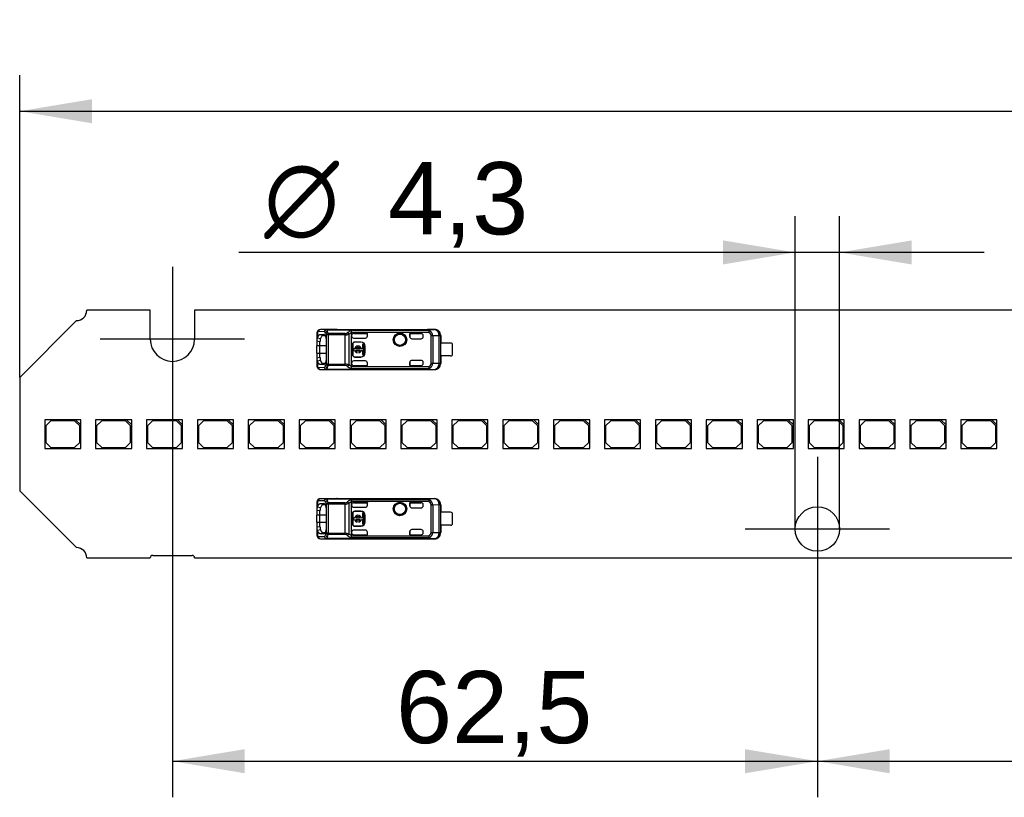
# Model space of a CAD drawing. Header units: millimetres. Extents: x 10 to 580, y 10 to 410.
# Tile 2 of 20: x 148 to 196, y 133 to 171. Entities that reach past the tile are written whole.
import ezdxf
from ezdxf.enums import TextEntityAlignment as Align
from ezdxf.lldxf.tags import DXFTag

# ---------------------------------------------------------------- set-up
doc = ezdxf.new("R2010")
doc.units = ezdxf.units.MM
doc.layers.add('Default', color=7, linetype='Continuous')
doc.layers.add('LINLED_280X24MM_', color=7, linetype='Continuous')
doc.styles.add('SEACAD_Arial', font='arial.ttf')
doc.styles.add('SEACAD_Solid_Edge_ANSI1_Symbols', font='semeca1.ttf')
tags = doc.linetypes.add('CENTER2', pattern=[28.575, 19.05, -3.175, 3.175, -3.175]).pattern_tags.tags
tags[10:11] = [DXFTag(74, 4), DXFTag(75, 0), DXFTag(340, '0'), DXFTag(46, 0.0), DXFTag(50, 0.0), DXFTag(44, 0.0), DXFTag(45, 0.0)]
tags[8:9] = [DXFTag(74, 4), DXFTag(75, 0), DXFTag(340, '0'), DXFTag(46, 0.0), DXFTag(50, 0.0), DXFTag(44, 0.0), DXFTag(45, 0.0)]
tags[6:7] = [DXFTag(74, 4), DXFTag(75, 0), DXFTag(340, '0'), DXFTag(46, 0.0), DXFTag(50, 0.0), DXFTag(44, 0.0), DXFTag(45, 0.0)]
tags[4:5] = [DXFTag(74, 4), DXFTag(75, 0), DXFTag(340, '0'), DXFTag(46, 0.0), DXFTag(50, 0.0), DXFTag(44, 0.0), DXFTag(45, 0.0)]
doc.dimstyles.new('ISO', dxfattribs={"dimtxt": 3.5, "dimasz": 3.5, "dimexe": 1.75, "dimexo": 0, "dimgap": 0.875, "dimtad": 1, "dimlfac": 2, "dimtxsty": 'SEACAD_Arial', "dimblk1": '_SE_FILLED', "dimblk2": '_SE_FILLED', "dimsah": 1, "dimcen": 1.75, "dimadec": 0, "dimazin": 0, "dimtfac": 0.5, "dimtdec": 3, "dimtmove": 0, "dimatfit": 3, "dimfxl": 1, "dimarcsym": 0})

# ---------------------------------------------------------------- blocks, each defined once
blk = doc.blocks.new('SEANNOT_GROUP10')
at = {"layer": 'Default', "color": 7, "linetype": 'CENTER2'}
for p, q in [((155.246, 158.699), (155.246, 151.699)), ((158.746, 155.199), (151.746, 155.199))]:
    blk.add_line(p, q, dxfattribs=at)
blk = doc.blocks.new('SEANNOT_GROUP11')
at = {"layer": 'Default', "color": 7, "linetype": 'CENTER2'}
for p, q in [((186.496, 149.499), (186.496, 142.499)), ((189.996, 145.999), (182.996, 145.999))]:
    blk.add_line(p, q, dxfattribs=at)
blk = doc.blocks.new('SE3')
at = {"layer": 'LINLED_280X24MM_', "color": 7, "linetype": 'Continuous'}
for p, q in [((154.171, 156.599), (151.096, 156.599)), ((154.171, 155.199), (154.171, 156.599)), ((216.671, 156.599), (156.321, 156.599)), ((156.321, 156.599), (156.321, 155.199)), ((150.596, 156.099), (147.846, 153.349)), ((162.276, 155.549), (162.276, 155.273)), ((162.614, 155.562), (162.323, 155.569)), ((162.708, 155.662), (162.417, 155.669)), ((163.22, 155.669), (162.417, 155.669)), ((162.708, 155.662), (162.708, 155.66)), ((162.708, 155.662), (167.602, 155.662)), ((162.708, 155.66), (167.602, 155.66)), ((163.221, 155.674), (163.221, 155.669)), ((163.221, 155.674), (167.944, 155.674)), ((167.666, 155.617), (163.899, 155.617)), ((167.666, 155.527), (163.928, 155.527)), ((167.938, 155.666), (167.602, 155.662)), ((167.602, 155.66), (167.602, 155.662)), ((167.666, 155.617), (167.666, 155.527)), ((167.666, 155.527), (167.709, 155.61)), ((167.939, 155.666), (167.944, 155.674)), ((162.246, 155.471), (162.246, 155.097)), ((162.396, 155.077), (162.246, 155.097)), ((162.246, 155.097), (162.246, 154.874)), ((162.276, 155.271), (162.417, 155.235)), ((162.396, 154.874), (162.396, 155.077)), ((162.418, 155.432), (162.583, 155.43)), ((162.418, 155.432), (162.56, 155.38)), ((162.56, 155.38), (162.643, 155.38)), ((162.608, 155.421), (162.582, 155.43)), ((162.694, 155.124), (162.694, 154.274)), ((162.704, 153.991), (162.704, 155.407)), ((162.798, 155.407), (162.704, 155.407)), ((163.618, 155.47), (162.798, 155.47)), ((162.798, 155.47), (162.798, 155.407)), ((163.618, 155.407), (162.798, 155.407)), ((162.798, 155.407), (162.798, 153.991)), ((163.618, 155.407), (163.618, 155.47)), ((163.618, 153.991), (163.618, 155.407)), ((163.788, 155.445), (163.788, 153.952)), ((163.929, 155.377), (163.929, 155.518)), ((163.929, 155.377), (163.929, 155.354)), ((163.929, 154.044), (163.929, 155.354)), ((164.029, 155.477), (164.696, 155.477)), ((164.029, 155.477), (164.029, 155.476)), ((164.029, 155.476), (164.695, 155.476)), ((164.029, 155.254), (164.596, 155.254)), ((164.079, 155.062), (164.079, 155.049)), ((164.379, 155.062), (164.079, 155.062)), ((164.379, 155.049), (164.079, 155.049)), ((164.379, 155.049), (164.379, 155.062)), ((164.696, 155.477), (164.695, 155.476)), ((164.695, 155.351), (164.695, 155.476)), ((164.695, 155.351), (164.696, 155.354)), ((164.696, 155.354), (164.696, 155.477)), ((166.746, 155.477), (166.746, 155.324)), ((167.296, 155.477), (166.746, 155.477)), ((166.746, 155.477), (166.747, 155.476)), ((166.746, 155.324), (166.747, 155.324)), ((166.747, 155.324), (166.747, 155.476)), ((166.747, 155.476), (167.296, 155.476)), ((166.846, 155.224), (167.296, 155.224)), ((167.296, 155.476), (167.296, 155.477)), ((167.396, 155.324), (167.396, 155.377)), ((167.78, 154.035), (167.78, 155.362)), ((167.856, 155.362), (167.78, 155.362)), ((168.167, 155.366), (167.856, 155.362)), ((167.856, 155.362), (167.856, 154.035)), ((168.238, 155.366), (168.167, 155.366)), ((168.167, 154.032), (168.167, 155.366)), ((168.246, 155.374), (168.238, 155.366)), ((168.238, 155.366), (168.238, 154.032)), ((168.246, 155.374), (168.246, 155.011)), ((162.396, 154.874), (162.246, 154.874)), ((162.246, 154.524), (162.246, 154.874)), ((162.694, 154.874), (162.396, 154.874)), ((162.396, 154.524), (162.396, 154.874)), ((163.979, 154.949), (163.966, 154.949)), ((163.966, 154.949), (163.966, 154.449)), ((163.979, 154.949), (163.979, 154.449)), ((164.071, 154.732), (164.02, 154.732)), ((164.02, 154.732), (164.02, 154.666)), ((164.02, 154.666), (164.071, 154.666)), ((164.34, 154.732), (164.134, 154.732)), ((164.134, 154.666), (164.34, 154.666)), ((164.195, 154.535), (164.195, 154.599)), ((164.278, 154.599), (164.278, 154.535)), ((164.453, 154.732), (164.402, 154.732)), ((164.402, 154.666), (164.453, 154.666)), ((164.52, 154.946), (164.453, 154.946)), ((164.453, 154.946), (164.453, 154.732)), ((164.453, 154.666), (164.453, 154.452)), ((164.52, 154.452), (164.52, 154.946)), ((164.592, 154.849), (164.579, 154.849)), ((164.579, 154.549), (164.579, 154.849)), ((164.592, 154.549), (164.592, 154.849)), ((168.245, 154.386), (168.245, 155.011)), ((168.721, 155.011), (168.245, 155.011)), ((168.796, 154.986), (168.796, 154.411)), ((162.246, 154.524), (162.396, 154.524)), ((162.246, 154.524), (162.246, 154.301)), ((162.246, 154.3), (162.396, 154.321)), ((162.246, 154.301), (162.246, 153.927)), ((162.417, 154.163), (162.276, 154.127)), ((162.276, 154.125), (162.276, 153.849)), ((162.396, 154.524), (162.694, 154.524)), ((162.396, 154.321), (162.396, 154.524)), ((163.966, 154.449), (163.979, 154.449)), ((164.596, 154.144), (164.029, 154.144)), ((164.079, 154.349), (164.079, 154.336)), ((164.079, 154.349), (164.379, 154.349)), ((164.079, 154.336), (164.379, 154.336)), ((164.379, 154.336), (164.379, 154.349)), ((164.453, 154.452), (164.52, 154.452)), ((164.579, 154.549), (164.592, 154.549)), ((167.296, 154.174), (166.846, 154.174)), ((168.721, 154.386), (168.245, 154.386)), ((168.246, 154.386), (168.246, 154.024)), ((162.323, 153.829), (162.614, 153.836)), ((162.417, 153.729), (162.708, 153.736)), ((162.417, 153.729), (163.22, 153.729)), ((162.56, 154.017), (162.419, 153.966)), ((162.583, 153.968), (162.419, 153.966)), ((162.644, 154.018), (162.56, 154.018)), ((162.583, 153.968), (162.61, 153.978)), ((162.798, 153.991), (162.704, 153.991)), ((162.708, 153.738), (162.708, 153.736)), ((162.708, 153.738), (167.602, 153.738)), ((167.602, 153.736), (162.708, 153.736)), ((162.798, 153.991), (163.618, 153.991)), ((162.798, 153.991), (162.798, 153.928)), ((163.618, 153.928), (162.798, 153.928)), ((163.221, 153.729), (163.221, 153.724)), ((163.221, 153.724), (167.944, 153.724)), ((163.618, 153.928), (163.618, 153.991)), ((163.929, 153.88), (163.788, 153.952)), ((163.899, 153.781), (167.666, 153.781)), ((163.929, 153.88), (163.928, 153.871)), ((163.928, 153.871), (167.666, 153.871)), ((163.929, 154.044), (163.929, 154.021)), ((163.929, 153.88), (163.929, 154.021)), ((164.029, 153.921), (164.695, 153.921)), ((164.029, 153.921), (164.029, 153.921)), ((164.029, 153.921), (164.696, 153.921)), ((164.695, 153.921), (164.695, 154.048)), ((164.696, 154.044), (164.695, 154.048)), ((164.696, 153.921), (164.695, 153.921)), ((164.696, 153.921), (164.696, 154.044)), ((166.747, 154.074), (166.746, 154.074)), ((166.746, 154.074), (166.746, 153.921)), ((166.746, 153.921), (166.747, 153.921)), ((166.746, 153.921), (167.296, 153.921)), ((166.747, 153.921), (166.747, 154.074)), ((166.747, 153.921), (167.296, 153.921)), ((167.296, 153.921), (167.296, 153.921)), ((167.396, 154.021), (167.396, 154.074)), ((167.602, 153.736), (167.602, 153.738)), ((167.602, 153.736), (167.938, 153.732)), ((167.666, 153.871), (167.666, 153.781)), ((167.709, 153.788), (167.666, 153.871)), ((167.78, 154.035), (167.856, 154.035)), ((167.856, 154.035), (168.167, 154.032)), ((167.944, 153.724), (167.939, 153.732)), ((168.167, 154.032), (168.238, 154.032)), ((168.238, 154.032), (168.246, 154.024)), ((147.846, 153.349), (147.846, 147.849)), ((150.556, 151.299), (149.056, 151.299)), ((149.056, 151.299), (149.056, 149.899)), ((149.356, 151.249), (149.106, 150.999)), ((150.506, 151.249), (149.356, 151.249)), ((150.756, 150.999), (150.506, 151.249)), ((150.806, 151.299), (150.556, 151.299)), ((150.556, 151.299), (150.806, 151.049)), ((150.806, 151.049), (150.806, 151.299)), ((153.022, 151.299), (151.522, 151.299)), ((151.522, 151.299), (151.522, 149.899)), ((151.822, 151.249), (151.572, 150.999)), ((152.972, 151.249), (151.822, 151.249)), ((153.222, 150.999), (152.972, 151.249)), ((153.272, 151.299), (153.022, 151.299)), ((153.022, 151.299), (153.272, 151.049)), ((153.272, 151.049), (153.272, 151.299)), ((155.488, 151.299), (153.988, 151.299)), ((153.988, 151.299), (153.988, 149.899)), ((154.288, 151.249), (154.038, 150.999)), ((155.438, 151.249), (154.288, 151.249)), ((155.688, 150.999), (155.438, 151.249)), ((155.738, 151.299), (155.488, 151.299)), ((155.488, 151.299), (155.738, 151.049)), ((155.738, 151.049), (155.738, 151.299)), ((157.954, 151.299), (156.454, 151.299)), ((156.454, 151.299), (156.454, 149.899)), ((156.754, 151.249), (156.504, 150.999)), ((157.904, 151.249), (156.754, 151.249)), ((158.154, 150.999), (157.904, 151.249)), ((158.204, 151.299), (157.954, 151.299)), ((157.954, 151.299), (158.204, 151.049)), ((158.204, 151.049), (158.204, 151.299)), ((160.42, 151.299), (158.92, 151.299)), ((158.92, 151.299), (158.92, 149.899)), ((159.22, 151.249), (158.97, 150.999)), ((160.37, 151.249), (159.22, 151.249)), ((160.62, 150.999), (160.37, 151.249)), ((160.67, 151.299), (160.42, 151.299)), ((160.42, 151.299), (160.67, 151.049)), ((160.67, 151.049), (160.67, 151.299)), ((162.886, 151.299), (161.386, 151.299)), ((161.386, 151.299), (161.386, 149.899)), ((161.686, 151.249), (161.436, 150.999)), ((162.836, 151.249), (161.686, 151.249)), ((163.086, 150.999), (162.836, 151.249)), ((163.136, 151.299), (162.886, 151.299)), ((162.886, 151.299), (163.136, 151.049)), ((163.136, 151.049), (163.136, 151.299)), ((165.352, 151.299), (163.852, 151.299)), ((163.852, 151.299), (163.852, 149.899)), ((164.152, 151.249), (163.902, 150.999)), ((165.302, 151.249), (164.152, 151.249)), ((165.552, 150.999), (165.302, 151.249)), ((165.602, 151.299), (165.352, 151.299)), ((165.352, 151.299), (165.602, 151.049)), ((165.602, 151.049), (165.602, 151.299)), ((167.818, 151.299), (166.318, 151.299)), ((166.318, 151.299), (166.318, 149.899)), ((166.618, 151.249), (166.368, 150.999)), ((167.768, 151.249), (166.618, 151.249)), ((168.018, 150.999), (167.768, 151.249)), ((168.068, 151.299), (167.818, 151.299)), ((167.818, 151.299), (168.068, 151.049)), ((168.068, 151.049), (168.068, 151.299)), ((170.284, 151.299), (168.784, 151.299)), ((168.784, 151.299), (168.784, 149.899)), ((169.084, 151.249), (168.834, 150.999)), ((170.234, 151.249), (169.084, 151.249)), ((170.484, 150.999), (170.234, 151.249)), ((170.534, 151.299), (170.284, 151.299)), ((170.284, 151.299), (170.534, 151.049)), ((170.534, 151.049), (170.534, 151.299)), ((172.75, 151.299), (171.25, 151.299)), ((171.25, 151.299), (171.25, 149.899)), ((171.55, 151.249), (171.3, 150.999)), ((172.7, 151.249), (171.55, 151.249)), ((172.95, 150.999), (172.7, 151.249)), ((173, 151.299), (172.75, 151.299)), ((172.75, 151.299), (173, 151.049)), ((173, 151.049), (173, 151.299)), ((175.216, 151.299), (173.716, 151.299)), ((173.716, 151.299), (173.716, 149.899)), ((174.016, 151.249), (173.766, 150.999)), ((175.166, 151.249), (174.016, 151.249)), ((175.416, 150.999), (175.166, 151.249)), ((175.466, 151.299), (175.216, 151.299)), ((175.216, 151.299), (175.466, 151.049)), ((175.466, 151.049), (175.466, 151.299)), ((177.682, 151.299), (176.182, 151.299)), ((176.182, 151.299), (176.182, 149.899)), ((176.482, 151.249), (176.232, 150.999)), ((177.632, 151.249), (176.482, 151.249)), ((177.882, 150.999), (177.632, 151.249)), ((177.932, 151.299), (177.682, 151.299)), ((177.682, 151.299), (177.932, 151.049)), ((177.932, 151.049), (177.932, 151.299)), ((180.148, 151.299), (178.648, 151.299)), ((178.648, 151.299), (178.648, 149.899)), ((178.948, 151.249), (178.698, 150.999)), ((180.098, 151.249), (178.948, 151.249)), ((180.348, 150.999), (180.098, 151.249)), ((180.398, 151.299), (180.148, 151.299)), ((180.148, 151.299), (180.398, 151.049)), ((180.398, 151.049), (180.398, 151.299)), ((182.614, 151.299), (181.114, 151.299)), ((181.114, 151.299), (181.114, 149.899)), ((181.414, 151.249), (181.164, 150.999)), ((182.564, 151.249), (181.414, 151.249)), ((182.814, 150.999), (182.564, 151.249)), ((182.864, 151.299), (182.614, 151.299)), ((182.614, 151.299), (182.864, 151.049)), ((182.864, 151.049), (182.864, 151.299)), ((185.08, 151.299), (183.58, 151.299)), ((183.58, 151.299), (183.58, 149.899)), ((183.88, 151.249), (183.63, 150.999)), ((185.03, 151.249), (183.88, 151.249)), ((185.28, 150.999), (185.03, 151.249)), ((185.33, 151.299), (185.08, 151.299)), ((185.08, 151.299), (185.33, 151.049)), ((185.33, 151.049), (185.33, 151.299)), ((187.546, 151.299), (186.046, 151.299)), ((186.046, 151.299), (186.046, 149.899)), ((186.346, 151.249), (186.096, 150.999)), ((187.496, 151.249), (186.346, 151.249)), ((187.746, 150.999), (187.496, 151.249)), ((187.796, 151.299), (187.546, 151.299)), ((187.546, 151.299), (187.796, 151.049)), ((187.796, 151.049), (187.796, 151.299)), ((190.012, 151.299), (188.512, 151.299)), ((188.512, 151.299), (188.512, 149.899)), ((188.812, 151.249), (188.562, 150.999)), ((189.962, 151.249), (188.812, 151.249)), ((190.212, 150.999), (189.962, 151.249)), ((190.262, 151.299), (190.012, 151.299)), ((190.012, 151.299), (190.262, 151.049)), ((190.262, 151.049), (190.262, 151.299)), ((192.478, 151.299), (190.978, 151.299)), ((190.978, 151.299), (190.978, 149.899)), ((191.278, 151.249), (191.028, 150.999)), ((192.428, 151.249), (191.278, 151.249)), ((192.678, 150.999), (192.428, 151.249)), ((192.728, 151.299), (192.478, 151.299)), ((192.478, 151.299), (192.728, 151.049)), ((192.728, 151.049), (192.728, 151.299)), ((194.944, 151.299), (193.444, 151.299)), ((193.444, 151.299), (193.444, 149.899)), ((193.744, 151.249), (193.494, 150.999)), ((194.894, 151.249), (193.744, 151.249)), ((195.144, 150.999), (194.894, 151.249)), ((195.194, 151.299), (194.944, 151.299)), ((194.944, 151.299), (195.194, 151.049)), ((195.194, 151.049), (195.194, 151.299)), ((149.106, 150.999), (149.106, 150.199)), ((150.756, 150.199), (150.756, 150.999)), ((150.806, 149.899), (150.806, 151.049)), ((151.572, 150.999), (151.572, 150.199)), ((153.222, 150.199), (153.222, 150.999)), ((153.272, 149.899), (153.272, 151.049)), ((154.038, 150.999), (154.038, 150.199)), ((155.688, 150.199), (155.688, 150.999)), ((155.738, 149.899), (155.738, 151.049)), ((156.504, 150.999), (156.504, 150.199)), ((158.154, 150.199), (158.154, 150.999)), ((158.204, 149.899), (158.204, 151.049)), ((158.97, 150.999), (158.97, 150.199)), ((160.62, 150.199), (160.62, 150.999)), ((160.67, 149.899), (160.67, 151.049)), ((161.436, 150.999), (161.436, 150.199)), ((163.086, 150.199), (163.086, 150.999)), ((163.136, 149.899), (163.136, 151.049)), ((163.902, 150.999), (163.902, 150.199)), ((165.552, 150.199), (165.552, 150.999)), ((165.602, 149.899), (165.602, 151.049)), ((166.368, 150.999), (166.368, 150.199)), ((168.018, 150.199), (168.018, 150.999)), ((168.068, 149.899), (168.068, 151.049)), ((168.834, 150.999), (168.834, 150.199)), ((170.484, 150.199), (170.484, 150.999)), ((170.534, 149.899), (170.534, 151.049)), ((171.3, 150.999), (171.3, 150.199)), ((172.95, 150.199), (172.95, 150.999)), ((173, 149.899), (173, 151.049)), ((173.766, 150.999), (173.766, 150.199)), ((175.416, 150.199), (175.416, 150.999)), ((175.466, 149.899), (175.466, 151.049)), ((176.232, 150.999), (176.232, 150.199)), ((177.882, 150.199), (177.882, 150.999)), ((177.932, 149.899), (177.932, 151.049)), ((178.698, 150.999), (178.698, 150.199)), ((180.348, 150.199), (180.348, 150.999)), ((180.398, 149.899), (180.398, 151.049)), ((181.164, 150.999), (181.164, 150.199)), ((182.814, 150.199), (182.814, 150.999)), ((182.864, 149.899), (182.864, 151.049)), ((183.63, 150.999), (183.63, 150.199)), ((185.28, 150.199), (185.28, 150.999)), ((185.33, 149.899), (185.33, 151.049)), ((186.096, 150.999), (186.096, 150.199)), ((187.746, 150.199), (187.746, 150.999)), ((187.796, 149.899), (187.796, 151.049)), ((188.562, 150.999), (188.562, 150.199)), ((190.212, 150.199), (190.212, 150.999)), ((190.262, 149.899), (190.262, 151.049)), ((191.028, 150.999), (191.028, 150.199)), ((192.678, 150.199), (192.678, 150.999)), ((192.728, 149.899), (192.728, 151.049)), ((193.494, 150.999), (193.494, 150.199)), ((195.144, 150.199), (195.144, 150.999)), ((195.194, 149.899), (195.194, 151.049)), ((149.056, 149.899), (150.806, 149.899)), ((149.106, 150.199), (149.356, 149.949)), ((149.356, 149.949), (150.506, 149.949)), ((150.506, 149.949), (150.756, 150.199)), ((151.522, 149.899), (153.272, 149.899)), ((151.572, 150.199), (151.822, 149.949)), ((151.822, 149.949), (152.972, 149.949)), ((152.972, 149.949), (153.222, 150.199)), ((153.988, 149.899), (155.738, 149.899)), ((154.038, 150.199), (154.288, 149.949)), ((154.288, 149.949), (155.438, 149.949)), ((155.438, 149.949), (155.688, 150.199)), ((156.454, 149.899), (158.204, 149.899)), ((156.504, 150.199), (156.754, 149.949)), ((156.754, 149.949), (157.904, 149.949)), ((157.904, 149.949), (158.154, 150.199)), ((158.92, 149.899), (160.67, 149.899)), ((158.97, 150.199), (159.22, 149.949)), ((159.22, 149.949), (160.37, 149.949)), ((160.37, 149.949), (160.62, 150.199)), ((161.386, 149.899), (163.136, 149.899)), ((161.436, 150.199), (161.686, 149.949)), ((161.686, 149.949), (162.836, 149.949)), ((162.836, 149.949), (163.086, 150.199)), ((163.852, 149.899), (165.602, 149.899)), ((163.902, 150.199), (164.152, 149.949)), ((164.152, 149.949), (165.302, 149.949)), ((165.302, 149.949), (165.552, 150.199)), ((166.318, 149.899), (168.068, 149.899)), ((166.368, 150.199), (166.618, 149.949)), ((166.618, 149.949), (167.768, 149.949)), ((167.768, 149.949), (168.018, 150.199)), ((168.784, 149.899), (170.534, 149.899)), ((168.834, 150.199), (169.084, 149.949)), ((169.084, 149.949), (170.234, 149.949)), ((170.234, 149.949), (170.484, 150.199)), ((171.25, 149.899), (173, 149.899)), ((171.3, 150.199), (171.55, 149.949)), ((171.55, 149.949), (172.7, 149.949)), ((172.7, 149.949), (172.95, 150.199)), ((173.716, 149.899), (175.466, 149.899)), ((173.766, 150.199), (174.016, 149.949)), ((174.016, 149.949), (175.166, 149.949)), ((175.166, 149.949), (175.416, 150.199)), ((176.182, 149.899), (177.932, 149.899)), ((176.232, 150.199), (176.482, 149.949)), ((176.482, 149.949), (177.632, 149.949)), ((177.632, 149.949), (177.882, 150.199)), ((178.648, 149.899), (180.398, 149.899)), ((178.698, 150.199), (178.948, 149.949)), ((178.948, 149.949), (180.098, 149.949)), ((180.098, 149.949), (180.348, 150.199)), ((181.114, 149.899), (182.864, 149.899)), ((181.164, 150.199), (181.414, 149.949)), ((181.414, 149.949), (182.564, 149.949)), ((182.564, 149.949), (182.814, 150.199)), ((183.58, 149.899), (185.33, 149.899)), ((183.63, 150.199), (183.88, 149.949)), ((183.88, 149.949), (185.03, 149.949)), ((185.03, 149.949), (185.28, 150.199)), ((186.046, 149.899), (187.796, 149.899)), ((186.096, 150.199), (186.346, 149.949)), ((186.346, 149.949), (187.496, 149.949)), ((187.496, 149.949), (187.746, 150.199)), ((188.512, 149.899), (190.262, 149.899)), ((188.562, 150.199), (188.812, 149.949)), ((188.812, 149.949), (189.962, 149.949)), ((189.962, 149.949), (190.212, 150.199)), ((190.978, 149.899), (192.728, 149.899)), ((191.028, 150.199), (191.278, 149.949)), ((191.278, 149.949), (192.428, 149.949)), ((192.428, 149.949), (192.678, 150.199)), ((193.444, 149.899), (195.194, 149.899)), ((193.494, 150.199), (193.744, 149.949)), ((193.744, 149.949), (194.894, 149.949)), ((194.894, 149.949), (195.144, 150.199)), ((147.846, 147.849), (150.596, 145.099)), ((162.708, 147.462), (162.417, 147.469)), ((163.22, 147.469), (162.417, 147.469)), ((162.708, 147.462), (162.708, 147.46)), ((162.708, 147.462), (167.602, 147.462)), ((162.708, 147.46), (167.602, 147.46)), ((163.221, 147.474), (163.221, 147.469)), ((163.221, 147.474), (167.944, 147.474)), ((167.666, 147.417), (163.899, 147.417)), ((167.938, 147.466), (167.602, 147.462)), ((167.602, 147.46), (167.602, 147.462)), ((167.666, 147.417), (167.666, 147.327)), ((167.939, 147.466), (167.944, 147.474)), ((162.246, 147.271), (162.246, 146.897)), ((162.276, 147.349), (162.276, 147.073)), ((162.276, 147.071), (162.417, 147.035)), ((162.614, 147.362), (162.323, 147.369)), ((162.418, 147.232), (162.583, 147.23)), ((162.418, 147.232), (162.56, 147.18)), ((162.56, 147.18), (162.643, 147.18)), ((162.608, 147.221), (162.582, 147.23)), ((162.704, 145.791), (162.704, 147.207)), ((162.798, 147.207), (162.704, 147.207)), ((163.618, 147.27), (162.798, 147.27)), ((162.798, 147.27), (162.798, 147.207)), ((163.618, 147.207), (162.798, 147.207)), ((162.798, 147.207), (162.798, 145.791)), ((163.618, 147.207), (163.618, 147.27)), ((163.618, 145.791), (163.618, 147.207)), ((163.788, 147.245), (163.788, 145.752)), ((167.666, 147.327), (163.928, 147.327)), ((163.929, 147.177), (163.929, 147.318)), ((163.929, 147.177), (163.929, 147.154)), ((163.929, 145.844), (163.929, 147.154)), ((164.029, 147.277), (164.696, 147.277)), ((164.029, 147.277), (164.029, 147.276)), ((164.029, 147.276), (164.695, 147.276)), ((164.029, 147.054), (164.596, 147.054)), ((164.696, 147.277), (164.695, 147.276)), ((164.695, 147.151), (164.695, 147.276)), ((164.695, 147.151), (164.696, 147.154)), ((164.696, 147.154), (164.696, 147.277)), ((166.746, 147.277), (166.746, 147.124)), ((167.296, 147.277), (166.746, 147.277)), ((166.746, 147.277), (166.747, 147.276)), ((166.746, 147.124), (166.747, 147.124)), ((166.747, 147.124), (166.747, 147.276)), ((166.747, 147.276), (167.296, 147.276)), ((166.846, 147.024), (167.296, 147.024)), ((167.296, 147.276), (167.296, 147.277)), ((167.396, 147.124), (167.396, 147.177)), ((167.666, 147.327), (167.709, 147.41)), ((167.78, 145.835), (167.78, 147.162)), ((167.856, 147.162), (167.78, 147.162)), ((168.167, 147.166), (167.856, 147.162)), ((167.856, 147.162), (167.856, 145.835)), ((168.238, 147.166), (168.167, 147.166)), ((168.167, 145.832), (168.167, 147.166)), ((168.246, 147.174), (168.238, 147.166)), ((168.238, 147.166), (168.238, 145.832)), ((168.246, 147.174), (168.246, 146.811)), ((162.396, 146.877), (162.246, 146.897)), ((162.246, 146.897), (162.246, 146.674)), ((162.396, 146.674), (162.246, 146.674)), ((162.246, 146.324), (162.246, 146.674)), ((162.396, 146.674), (162.396, 146.877)), ((162.694, 146.674), (162.396, 146.674)), ((162.396, 146.324), (162.396, 146.674)), ((162.694, 146.924), (162.694, 146.074)), ((163.979, 146.749), (163.966, 146.749)), ((163.966, 146.749), (163.966, 146.249)), ((163.979, 146.749), (163.979, 146.249)), ((164.071, 146.532), (164.02, 146.532)), ((164.02, 146.532), (164.02, 146.466)), ((164.02, 146.466), (164.071, 146.466)), ((164.079, 146.862), (164.079, 146.849)), ((164.379, 146.862), (164.079, 146.862)), ((164.379, 146.849), (164.079, 146.849)), ((164.34, 146.532), (164.134, 146.532)), ((164.134, 146.466), (164.34, 146.466)), ((164.379, 146.849), (164.379, 146.862)), ((164.453, 146.532), (164.402, 146.532)), ((164.402, 146.466), (164.453, 146.466)), ((164.52, 146.746), (164.453, 146.746)), ((164.453, 146.746), (164.453, 146.532)), ((164.453, 146.466), (164.453, 146.252)), ((164.52, 146.252), (164.52, 146.746)), ((164.592, 146.649), (164.579, 146.649)), ((164.579, 146.349), (164.579, 146.649)), ((164.592, 146.349), (164.592, 146.649)), ((168.245, 146.186), (168.245, 146.811)), ((168.721, 146.811), (168.245, 146.811)), ((168.796, 146.786), (168.796, 146.211)), ((162.246, 146.324), (162.396, 146.324)), ((162.246, 146.324), (162.246, 146.101)), ((162.246, 146.1), (162.396, 146.121)), ((162.246, 146.101), (162.246, 145.727)), ((162.396, 146.324), (162.694, 146.324)), ((162.396, 146.121), (162.396, 146.324)), ((163.966, 146.249), (163.979, 146.249)), ((164.079, 146.149), (164.079, 146.136)), ((164.079, 146.149), (164.379, 146.149)), ((164.079, 146.136), (164.379, 146.136)), ((164.195, 146.335), (164.195, 146.399)), ((164.278, 146.399), (164.278, 146.335)), ((164.379, 146.136), (164.379, 146.149)), ((164.453, 146.252), (164.52, 146.252)), ((164.579, 146.349), (164.592, 146.349)), ((168.721, 146.186), (168.245, 146.186)), ((168.246, 146.186), (168.246, 145.824)), ((162.417, 145.963), (162.276, 145.927)), ((162.276, 145.925), (162.276, 145.649)), ((162.323, 145.629), (162.614, 145.636)), ((162.417, 145.529), (162.708, 145.536)), ((162.417, 145.529), (163.22, 145.529)), ((162.56, 145.817), (162.419, 145.766)), ((162.583, 145.768), (162.419, 145.766)), ((162.644, 145.818), (162.56, 145.818)), ((162.583, 145.768), (162.61, 145.778)), ((162.798, 145.791), (162.704, 145.791)), ((162.708, 145.538), (162.708, 145.536)), ((162.708, 145.538), (167.602, 145.538)), ((167.602, 145.536), (162.708, 145.536)), ((162.798, 145.791), (163.618, 145.791)), ((162.798, 145.791), (162.798, 145.728)), ((163.618, 145.728), (162.798, 145.728)), ((163.221, 145.529), (163.221, 145.524)), ((163.221, 145.524), (167.944, 145.524)), ((163.618, 145.728), (163.618, 145.791)), ((163.929, 145.68), (163.788, 145.752)), ((163.899, 145.581), (167.666, 145.581)), ((163.929, 145.68), (163.928, 145.671)), ((163.928, 145.671), (167.666, 145.671)), ((163.929, 145.844), (163.929, 145.821)), ((163.929, 145.68), (163.929, 145.821)), ((164.596, 145.944), (164.029, 145.944)), ((164.029, 145.721), (164.695, 145.721)), ((164.029, 145.721), (164.029, 145.721)), ((164.029, 145.721), (164.696, 145.721)), ((164.695, 145.721), (164.695, 145.848)), ((164.696, 145.844), (164.695, 145.848)), ((164.696, 145.721), (164.695, 145.721)), ((164.696, 145.721), (164.696, 145.844)), ((166.747, 145.874), (166.746, 145.874)), ((166.746, 145.874), (166.746, 145.721)), ((166.746, 145.721), (166.747, 145.721)), ((166.746, 145.721), (167.296, 145.721)), ((166.747, 145.721), (166.747, 145.874)), ((166.747, 145.721), (167.296, 145.721)), ((167.296, 145.974), (166.846, 145.974)), ((167.296, 145.721), (167.296, 145.721)), ((167.396, 145.821), (167.396, 145.874)), ((167.602, 145.536), (167.602, 145.538)), ((167.602, 145.536), (167.938, 145.532)), ((167.666, 145.671), (167.666, 145.581)), ((167.709, 145.588), (167.666, 145.671)), ((167.78, 145.835), (167.856, 145.835)), ((167.856, 145.835), (168.167, 145.832)), ((167.944, 145.524), (167.939, 145.532)), ((168.167, 145.832), (168.238, 145.832)), ((168.238, 145.832), (168.246, 145.824)), ((151.096, 144.599), (154.171, 144.599)), ((154.296, 144.724), (156.196, 144.724)), ((156.321, 144.599), (216.671, 144.599))]:
    blk.add_line(p, q, dxfattribs=at)
for centre, radius in [((166.271, 155.174), 0.328), ((166.271, 155.174), 0.293), ((166.271, 155.174), 0.276), ((166.271, 155.174), 0.275), ((166.271, 146.974), 0.328), ((166.271, 146.974), 0.293), ((166.271, 146.974), 0.276), ((166.271, 146.974), 0.275), ((186.496, 145.999), 1.075)]:
    blk.add_circle(centre, radius, dxfattribs=at)
for centre, radius, start, end in [((150.596, 156.599), 0.5, 270, 0), ((162.44, 155.485), 0.195, 134.6399, 185.4397), ((162.359, 155.561), 0.0836, 132.1362, 188.1803), ((162.418, 155.502), 0.167, 89.1665, 133.973), ((162.42, 155.572), 0.0975, 92.0033, 181.5118), ((162.717, 155.557), 0.103, 95.1634, 176.886), ((162.506, 155.417), 0.181, 26.7747, 53.2552), ((162.791, 155.454), 0.132, 103.1368, 159.9954), ((162.571, 155.509), 0.204, 21.1423, 47.8571), ((162.178, 155.329), 0.635, 12.7997, 23.4875), ((164.144, 155.013), 0.652, 112.1154, 129.3312), ((163.694, 155.499), 0.236, 6.7862, 29.799), ((167.67, 155.51), 0.107, 68.9632, 92.4491), ((167.565, 155.356), 0.292, 1.2448, 60.4152), ((167.938, 155.366), 0.3, 0.0044, 89.8384), ((155.246, 155.199), 1.075, 180, 0), ((162.615, 155.123), 0.37, 156.2651, 184.0975), ((162.965, 155.081), 0.569, 164.2066, 180.3835), ((162.217, 155.265), 0.508, 16.251, 27.4426), ((162.813, 155.346), 0.124, 96.7448, 150.7526), ((163.608, 155.653), 0.184, 273.1482, 312.1817), ((163.613, 155.821), 0.414, 270.6937, 294.9709), ((163.617, 155.369), 0.187, 24.2976, 52.5166), ((164.172, 154.869), 0.693, 110.5131, 123.675), ((164.079, 154.949), 0.113, 90, 180), ((164.079, 154.949), 0.1, 90, 180), ((164.379, 154.849), 0.213, 0, 90), ((164.379, 154.849), 0.2, 0, 90), ((167.296, 155.324), 0.1, 270, 0), ((164.237, 154.699), 0.169, 11.3273, 168.6727), ((164.237, 154.699), 0.169, 191.3273, 255.7958), ((164.237, 154.699), 0.108, 17.7847, 162.2153), ((164.237, 154.699), 0.108, 197.7847, 247.568), ((164.237, 154.699), 0.169, 284.2042, 348.6727), ((164.237, 154.699), 0.108, 292.432, 342.2153), ((168.721, 154.886), 0.125, 53.1301, 90), ((162.617, 154.275), 0.372, 175.9747, 203.6554), ((162.897, 154.308), 0.501, 178.5159, 196.9099), ((164.079, 154.449), 0.113, 180, 270), ((164.079, 154.449), 0.1, 180, 270), ((164.379, 154.549), 0.2, 270, 0), ((164.379, 154.549), 0.213, 270, 0), ((167.296, 154.074), 0.1, 0, 90), ((168.721, 154.511), 0.125, 270, 306.8699), ((162.44, 153.913), 0.195, 174.5298, 225.3799), ((162.359, 153.837), 0.0838, 171.8712, 227.8744), ((162.418, 153.896), 0.167, 226.0592, 270.828), ((162.42, 153.826), 0.0975, 178.48, 268.0009), ((162.506, 153.981), 0.181, 306.7396, 333.2278), ((162.717, 153.841), 0.103, 183.114, 264.8372), ((162.254, 154.118), 0.468, 332.0835, 344.2354), ((162.791, 153.944), 0.132, 200.0118, 256.8819), ((162.813, 154.052), 0.125, 209.2863, 263.1685), ((162.571, 153.889), 0.203, 312.1388, 338.8853), ((162.176, 154.07), 0.637, 336.5296, 347.1701), ((163.612, 153.574), 0.417, 65.1134, 89.2217), ((163.608, 153.745), 0.183, 47.8882, 86.9813), ((163.6, 154.043), 0.208, 308.8787, 334.1069), ((164.134, 154.368), 0.632, 230.3962, 248.2215), ((163.515, 153.955), 0.422, 335.6531, 348.4656), ((167.67, 153.888), 0.107, 267.5508, 291.036), ((167.566, 154.041), 0.291, 299.4689, 358.872), ((167.938, 154.032), 0.3, 270.167, 359.9956), ((162.44, 147.285), 0.195, 134.6399, 185.4397), ((162.359, 147.361), 0.0836, 132.1362, 188.1803), ((162.418, 147.302), 0.167, 89.1665, 133.973), ((162.42, 147.372), 0.0975, 92.0033, 181.5118), ((162.717, 147.357), 0.103, 95.1634, 176.886), ((162.571, 147.309), 0.204, 21.1423, 47.8571), ((164.144, 146.813), 0.652, 112.1154, 129.3312), ((163.694, 147.299), 0.236, 6.7862, 29.799), ((167.67, 147.31), 0.107, 68.9632, 92.4491), ((167.938, 147.166), 0.3, 0.0044, 89.8384), ((162.615, 146.923), 0.37, 156.2651, 184.0975), ((162.965, 146.881), 0.569, 164.2066, 180.3835), ((162.506, 147.217), 0.181, 26.7747, 53.2552), ((162.791, 147.254), 0.132, 103.1368, 159.9954), ((162.217, 147.065), 0.508, 16.251, 27.4426), ((162.813, 147.146), 0.124, 96.7448, 150.7526), ((162.178, 147.129), 0.635, 12.7997, 23.4875), ((163.608, 147.453), 0.184, 273.1482, 312.1817), ((163.613, 147.621), 0.414, 270.6937, 294.9709), ((163.617, 147.169), 0.187, 24.2976, 52.5166), ((164.172, 146.669), 0.693, 110.5131, 123.675), ((167.296, 147.124), 0.1, 270, 0), ((167.565, 147.156), 0.292, 1.2448, 60.4152), ((164.079, 146.749), 0.113, 90, 180), ((164.079, 146.749), 0.1, 90, 180), ((164.237, 146.499), 0.169, 11.3273, 168.6727), ((164.237, 146.499), 0.169, 191.3273, 255.7958), ((164.237, 146.499), 0.108, 17.7847, 162.2153), ((164.237, 146.499), 0.108, 197.7847, 247.568), ((164.237, 146.499), 0.169, 284.2042, 348.6727), ((164.237, 146.499), 0.108, 292.432, 342.2153), ((164.379, 146.649), 0.213, 0, 90), ((164.379, 146.649), 0.2, 0, 90), ((168.721, 146.686), 0.125, 53.1301, 90), ((162.617, 146.075), 0.372, 175.9747, 203.6554), ((162.897, 146.108), 0.501, 178.5159, 196.9099), ((164.079, 146.249), 0.113, 180, 270), ((164.079, 146.249), 0.1, 180, 270), ((164.379, 146.349), 0.2, 270, 0), ((164.379, 146.349), 0.213, 270, 0), ((168.721, 146.311), 0.125, 270, 306.8699), ((162.44, 145.713), 0.195, 174.5298, 225.3799), ((162.359, 145.637), 0.0838, 171.8712, 227.8744), ((162.418, 145.696), 0.167, 226.0592, 270.828), ((162.42, 145.626), 0.0975, 178.48, 268.0009), ((162.506, 145.781), 0.181, 306.7396, 333.2278), ((162.717, 145.641), 0.103, 183.114, 264.8372), ((162.254, 145.918), 0.468, 332.0835, 344.2354), ((162.791, 145.744), 0.132, 200.0118, 256.8819), ((162.813, 145.852), 0.125, 209.2863, 263.1685), ((162.571, 145.689), 0.203, 312.1388, 338.8853), ((162.176, 145.87), 0.637, 336.5296, 347.1701), ((163.612, 145.374), 0.417, 65.1134, 89.2217), ((163.608, 145.545), 0.183, 47.8882, 86.9813), ((163.6, 145.843), 0.208, 308.8787, 334.1069), ((164.134, 146.168), 0.632, 230.3962, 248.2215), ((163.515, 145.755), 0.422, 335.6531, 348.4656), ((167.296, 145.874), 0.1, 0, 90), ((167.67, 145.688), 0.107, 267.5508, 291.036), ((167.566, 145.841), 0.291, 299.4689, 358.872), ((167.938, 145.832), 0.3, 270.167, 359.9956), ((150.596, 144.599), 0.5, 0, 90), ((154.296, 144.599), 0.125, 90, 180), ((156.196, 144.599), 0.125, 0, 90)]:
    blk.add_arc(centre, radius, start, end, dxfattribs=at)
for centre, major_axis, ratio, start_param, end_param in [((162.322, 155.119), (0, -0.45), 0.34204, 3.132977, 3.442996), ((162.708, 155.562), (-0.0024, -0.1), 0.939661, 3.16702, 4.734916), ((163.221, 155.374), (0, -0.3), 0.999962, 3.141593, 3.321417), ((167.938, 155.366), (0.003, -0.3), 0.766027, 1.56283, 3.125796), ((167.946, 155.374), (-0.212, -0.212), 0.999924, 2.356233, 3.933355), ((164.029, 155.377), (0, -0.1), 0.999994, 3.140535, 4.712389), ((164.029, 155.376), (0, -0.1), 0.999994, 3.140004, 4.712389), ((164.029, 155.354), (0, -0.1), 0.999848, 4.712389, 6.283185), ((164.596, 155.354), (-0.0707, -0.0707), 0.999695, 0.785246, 2.356347), ((164.595, 155.353), (-0.0707, -0.0707), 0.999695, 1.570796, 2.343651), ((166.846, 155.324), (0.1, 0), 0.999848, 3.141593, 4.712389), ((166.847, 155.324), (0.1, 0), 0.999848, 3.141593, 4.712389), ((167.296, 155.377), (0, -0.1), 0.999994, 1.570796, 3.141593), ((167.296, 155.376), (0, -0.1), 0.999994, 1.570796, 3.141593), ((164.029, 154.044), (0, 0.1), 0.999848, 0, 1.570796), ((164.596, 154.044), (-0.0707, 0.0707), 0.999695, 3.926839, 5.497939), ((164.595, 154.045), (-0.0707, 0.0707), 0.999695, 3.9588, 4.712389), ((166.846, 154.074), (0.1, 0), 0.999848, 1.570796, 3.141593), ((166.847, 154.074), (0.1, 0), 0.999848, 1.570796, 3.141593), ((162.322, 154.28), (0, 0.451), 0.342128, 2.840877, 3.150375), ((162.708, 153.836), (0.0024, -0.1), 0.939661, 4.689876, 6.257716), ((163.221, 154.024), (0, -0.3), 0.999962, 6.103357, 6.283185), ((164.029, 154.021), (0, 0.1), 0.999994, 1.570796, 3.141593), ((164.029, 154.021), (0, 0.1), 0.999994, 1.570796, 3.141593), ((167.296, 154.021), (0, 0.1), 0.999994, 3.141593, 4.712389), ((167.296, 154.021), (0, 0.1), 0.999994, 3.141593, 4.712389), ((167.938, 154.032), (-0.003, -0.3), 0.766027, 0.015856, 1.578763), ((167.946, 154.024), (-0.212, 0.212), 0.999924, 2.349833, 3.926953), ((162.708, 147.362), (-0.0024, -0.1), 0.939661, 3.16702, 4.734916), ((163.221, 147.174), (0, -0.3), 0.999962, 3.141593, 3.321417), ((167.938, 147.166), (0.003, -0.3), 0.766027, 1.56283, 3.125796), ((167.946, 147.174), (-0.212, -0.212), 0.999924, 2.356233, 3.933355), ((162.322, 146.919), (0, -0.45), 0.34204, 3.132977, 3.442996), ((164.029, 147.177), (0, -0.1), 0.999994, 3.140535, 4.712389), ((164.029, 147.176), (0, -0.1), 0.999994, 3.140004, 4.712389), ((164.029, 147.154), (0, -0.1), 0.999848, 4.712389, 6.283185), ((164.596, 147.154), (-0.0707, -0.0707), 0.999695, 0.785246, 2.356347), ((164.595, 147.153), (-0.0707, -0.0707), 0.999695, 1.570796, 2.343651), ((166.846, 147.124), (0.1, 0), 0.999848, 3.141593, 4.712389), ((166.847, 147.124), (0.1, 0), 0.999848, 3.141593, 4.712389), ((167.296, 147.177), (0, -0.1), 0.999994, 1.570796, 3.141593), ((167.296, 147.176), (0, -0.1), 0.999994, 1.570796, 3.141593), ((162.322, 146.08), (0, 0.451), 0.342128, 2.840877, 3.150375), ((162.708, 145.636), (0.0024, -0.1), 0.939661, 4.689876, 6.257716), ((163.221, 145.824), (0, -0.3), 0.999962, 6.103357, 6.283185), ((164.029, 145.844), (0, 0.1), 0.999848, 0, 1.570796), ((164.029, 145.821), (0, 0.1), 0.999994, 1.570796, 3.141593), ((164.029, 145.821), (0, 0.1), 0.999994, 1.570796, 3.141593), ((164.596, 145.844), (-0.0707, 0.0707), 0.999695, 3.926839, 5.497939), ((164.595, 145.845), (-0.0707, 0.0707), 0.999695, 3.9588, 4.712389), ((166.846, 145.874), (0.1, 0), 0.999848, 1.570796, 3.141593), ((166.847, 145.874), (0.1, 0), 0.999848, 1.570796, 3.141593), ((167.296, 145.821), (0, 0.1), 0.999994, 3.141593, 4.712389), ((167.296, 145.821), (0, 0.1), 0.999994, 3.141593, 4.712389), ((167.938, 145.832), (-0.003, -0.3), 0.766027, 0.015856, 1.578763), ((167.946, 145.824), (-0.212, 0.212), 0.999924, 2.349833, 3.926953)]:
    blk.add_ellipse(centre, major_axis=major_axis, ratio=ratio, start_param=start_param, end_param=end_param, dxfattribs=at)
for points, degree, knots in [([(162.276, 155.549), (162.272, 155.545), (162.264, 155.539), (162.255, 155.525), (162.25, 155.51), (162.246, 155.492), (162.246, 155.478), (162.246, 155.471)], 3, [0, 0, 0, 0, 0.20636, 0.408491, 0.607418, 0.804218, 1, 1, 1, 1]), ([(167.602, 155.662), (167.609, 155.662), (167.623, 155.662), (167.642, 155.659), (167.658, 155.655), (167.676, 155.648), (167.694, 155.635), (167.703, 155.619), (167.709, 155.61)], 3, [0, 0, 0, 0, 0.120723, 0.235221, 0.34634, 0.457185, 0.682198, 1, 1, 1, 1]), ([(167.666, 155.617), (167.665, 155.622), (167.663, 155.633), (167.655, 155.645), (167.642, 155.653), (167.625, 155.658), (167.609, 155.659), (167.602, 155.66)], 3, [0, 0, 0, 0, 0.272042, 0.497908, 0.684926, 0.845835, 1, 1, 1, 1]), ([(167.78, 155.362), (167.779, 155.411), (167.749, 155.454), (167.72, 155.497), (167.666, 155.527)], 2, [0, 0, 0, 0.5, 0.5, 1, 1, 1]), ([(162.56, 155.38), (162.56, 155.38), (162.546, 155.38), (162.519, 155.374), (162.482, 155.344), (162.448, 155.299), (162.427, 155.256), (162.417, 155.235)], 3, [0, 0, 0, 0, 0.000046, 0.262507, 0.516593, 0.762391, 1, 1, 1, 1]), ([(162.583, 155.431), (162.629, 155.427), (162.661, 155.339), (162.694, 155.251), (162.694, 155.124)], 2, [0, 0, 0, 0.5, 0.5, 1, 1, 1]), ([(162.418, 153.967), (162.379, 153.966), (162.341, 154.008), (162.304, 154.05), (162.276, 154.125)], 2, [0, 0, 0, 0.50021, 0.50021, 1, 1, 1]), ([(162.417, 154.162), (162.422, 154.152), (162.432, 154.13), (162.449, 154.1), (162.468, 154.073), (162.489, 154.05), (162.511, 154.032), (162.535, 154.02), (162.551, 154.018), (162.56, 154.018)], 3, [0, 0, 0, 0, 0.117572, 0.243562, 0.377981, 0.520832, 0.67212, 0.831843, 1, 1, 1, 1]), ([(162.694, 154.274), (162.693, 154.148), (162.661, 154.059), (162.63, 153.969), (162.583, 153.967)], 2, [0, 0, 0, 0.5, 0.5, 1, 1, 1]), ([(162.246, 153.927), (162.246, 153.918), (162.247, 153.901), (162.252, 153.88), (162.261, 153.862), (162.271, 153.853), (162.276, 153.849)], 3, [0, 0, 0, 0, 0.244652, 0.491458, 0.742562, 1, 1, 1, 1]), ([(167.709, 153.788), (167.705, 153.782), (167.698, 153.769), (167.685, 153.757), (167.669, 153.746), (167.643, 153.737), (167.616, 153.736), (167.602, 153.736)], 3, [0, 0, 0, 0, 0.225106, 0.406821, 0.546306, 0.765172, 1, 1, 1, 1]), ([(167.602, 153.738), (167.607, 153.739), (167.618, 153.74), (167.632, 153.742), (167.643, 153.746), (167.653, 153.752), (167.659, 153.759), (167.664, 153.769), (167.665, 153.777), (167.666, 153.781)], 3, [0, 0, 0, 0, 0.110474, 0.221192, 0.340028, 0.473427, 0.625996, 0.800833, 1, 1, 1, 1]), ([(167.666, 153.871), (167.72, 153.9), (167.749, 153.943), (167.779, 153.986), (167.78, 154.035)], 2, [0, 0, 0, 0.5, 0.5, 1, 1, 1]), ([(167.602, 147.462), (167.609, 147.462), (167.623, 147.462), (167.642, 147.459), (167.658, 147.455), (167.676, 147.448), (167.694, 147.435), (167.703, 147.419), (167.709, 147.41)], 3, [0, 0, 0, 0, 0.120723, 0.235221, 0.34634, 0.457185, 0.682198, 1, 1, 1, 1]), ([(167.666, 147.417), (167.665, 147.422), (167.663, 147.433), (167.655, 147.445), (167.642, 147.453), (167.625, 147.458), (167.609, 147.459), (167.602, 147.46)], 3, [0, 0, 0, 0, 0.272042, 0.497908, 0.684926, 0.845835, 1, 1, 1, 1]), ([(162.276, 147.349), (162.272, 147.345), (162.264, 147.339), (162.255, 147.325), (162.25, 147.31), (162.246, 147.292), (162.246, 147.278), (162.246, 147.271)], 3, [0, 0, 0, 0, 0.20636, 0.408491, 0.607418, 0.804218, 1, 1, 1, 1]), ([(162.56, 147.18), (162.56, 147.18), (162.546, 147.18), (162.519, 147.174), (162.482, 147.144), (162.448, 147.099), (162.427, 147.056), (162.417, 147.035)], 3, [0, 0, 0, 0, 0.000046, 0.262507, 0.516593, 0.762391, 1, 1, 1, 1]), ([(162.583, 147.231), (162.629, 147.227), (162.661, 147.139), (162.694, 147.051), (162.694, 146.924)], 2, [0, 0, 0, 0.5, 0.5, 1, 1, 1]), ([(167.78, 147.162), (167.779, 147.211), (167.749, 147.254), (167.72, 147.297), (167.666, 147.327)], 2, [0, 0, 0, 0.5, 0.5, 1, 1, 1]), ([(162.694, 146.074), (162.693, 145.948), (162.661, 145.859), (162.63, 145.769), (162.583, 145.767)], 2, [0, 0, 0, 0.5, 0.5, 1, 1, 1]), ([(162.246, 145.727), (162.246, 145.718), (162.247, 145.701), (162.252, 145.68), (162.261, 145.662), (162.271, 145.653), (162.276, 145.649)], 3, [0, 0, 0, 0, 0.244652, 0.491458, 0.742562, 1, 1, 1, 1]), ([(162.418, 145.767), (162.379, 145.766), (162.341, 145.808), (162.304, 145.85), (162.276, 145.925)], 2, [0, 0, 0, 0.50021, 0.50021, 1, 1, 1]), ([(162.417, 145.962), (162.422, 145.952), (162.432, 145.93), (162.449, 145.9), (162.468, 145.873), (162.489, 145.85), (162.511, 145.832), (162.535, 145.82), (162.551, 145.818), (162.56, 145.818)], 3, [0, 0, 0, 0, 0.117572, 0.243562, 0.377981, 0.520832, 0.67212, 0.831843, 1, 1, 1, 1]), ([(167.709, 145.588), (167.705, 145.582), (167.698, 145.569), (167.685, 145.557), (167.669, 145.546), (167.643, 145.537), (167.616, 145.536), (167.602, 145.536)], 3, [0, 0, 0, 0, 0.225106, 0.406821, 0.546306, 0.765172, 1, 1, 1, 1]), ([(167.602, 145.538), (167.607, 145.539), (167.618, 145.54), (167.632, 145.542), (167.643, 145.546), (167.653, 145.552), (167.659, 145.559), (167.664, 145.569), (167.665, 145.577), (167.666, 145.581)], 3, [0, 0, 0, 0, 0.110474, 0.221192, 0.340028, 0.473427, 0.625996, 0.800833, 1, 1, 1, 1]), ([(167.666, 145.671), (167.72, 145.7), (167.749, 145.743), (167.779, 145.786), (167.78, 145.835)], 2, [0, 0, 0, 0.5, 0.5, 1, 1, 1])]:
    blk.add_open_spline(points, degree=degree, knots=knots, dxfattribs=at)
for points in [[(162.276, 155.273), (162.335, 155.431), (162.418, 155.431)], [(162.276, 147.073), (162.335, 147.231), (162.418, 147.231)]]:
    blk.add_open_spline(points, degree=2, dxfattribs=at)
blk = doc.blocks.new('DMBLK45')
at = {"layer": 'Default', "linetype": 'Continuous'}
for points in [[(158.746, 134.163), (158.746, 135.33), (155.246, 134.747)], [(182.996, 134.163), (186.496, 134.747), (182.996, 135.33)]]:
    blk.add_hatch(color=7, dxfattribs=at).paths.add_polyline_path(points)
at = {"layer": 'Default', "color": 7, "linetype": 'Continuous'}
for p, q in [((155.246, 155.199), (155.246, 132.997)), ((186.496, 145.999), (186.496, 132.997)), ((155.246, 134.747), (186.496, 134.747))]:
    blk.add_line(p, q, dxfattribs=at)
at = {"layer": 'Default', "color": 7, "linetype": 'Continuous', "style": 'SEACAD_Arial'}
blk.add_text('62,5', height=3.5, dxfattribs=at).set_placement((166.077, 139.122), align=Align.TOP_LEFT)
blk = doc.blocks.new('_SE_FILLED')
at = {"color": 0}
blk.add_line((0, 0), (-1, 0), dxfattribs=at)
blk.add_solid([(0, 0), (-1, -0.1665), (-1, 0.1665), (0, 0)], dxfattribs=at)
blk = doc.blocks.new('DMBLK46')
at = {"layer": 'Default', "linetype": 'Continuous'}
for points in [[(189.996, 134.163), (189.996, 135.33), (186.496, 134.747)], [(214.246, 134.163), (217.746, 134.747), (214.246, 135.33)]]:
    blk.add_hatch(color=7, dxfattribs=at).paths.add_polyline_path(points)
at = {"layer": 'Default', "color": 7, "linetype": 'Continuous'}
for p, q in [((217.746, 155.199), (217.746, 132.997)), ((186.496, 145.999), (186.496, 132.997)), ((186.496, 134.747), (217.746, 134.747))]:
    blk.add_line(p, q, dxfattribs=at)
at = {"layer": 'Default', "color": 7, "linetype": 'Continuous', "style": 'SEACAD_Arial'}
blk.add_text('62,5', height=3.5, dxfattribs=at).set_placement((197.327, 139.122), align=Align.TOP_LEFT)
blk = doc.blocks.new('DMBLK49')
at = {"layer": 'Default', "linetype": 'Continuous'}
for points in [[(181.921, 159.987), (181.921, 158.821), (185.421, 159.404)], [(191.071, 159.987), (187.571, 159.404), (191.071, 158.821)]]:
    blk.add_hatch(color=7, dxfattribs=at).paths.add_polyline_path(points)
at = {"layer": 'Default', "color": 7, "linetype": 'Continuous'}
for p, q in [((185.421, 145.999), (185.421, 161.154)), ((187.571, 145.999), (187.571, 161.154)), ((194.571, 159.404), (158.468, 159.404))]:
    blk.add_line(p, q, dxfattribs=at)
for s, style, p in [('O', 'SEACAD_Solid_Edge_ANSI1_Symbols', (159.693, 163.779)), ('4,3', 'SEACAD_Arial', (165.691, 163.779))]:
    blk.add_text(s, height=3.5, dxfattribs=dict(at, style=style)).set_placement(p, align=Align.TOP_LEFT)
blk = doc.blocks.new('DMBLK50')
at = {"layer": 'Default', "linetype": 'Continuous'}
for points in [[(151.346, 166.83), (147.846, 166.247), (151.346, 165.663)], [(284.146, 166.83), (284.146, 165.663), (287.646, 166.247)]]:
    blk.add_hatch(color=7, dxfattribs=at).paths.add_polyline_path(points)
at = {"layer": 'Default', "color": 7, "linetype": 'Continuous'}
for p, q in [((147.846, 153.349), (147.846, 167.997)), ((287.646, 153.349), (287.646, 167.997)), ((147.846, 166.247), (287.646, 166.247))]:
    blk.add_line(p, q, dxfattribs=at)
at = {"layer": 'Default', "color": 7, "linetype": 'Continuous', "style": 'SEACAD_Arial'}
blk.add_text('279,6', height=3.5, dxfattribs=at).set_placement((211.583, 170.622), align=Align.TOP_LEFT)

msp = doc.modelspace()

# ---------------------------------------------------------------- block references
at = {"layer": 'Default'}
for name in ['SEANNOT_GROUP10', 'SE3', 'SEANNOT_GROUP11']:
    msp.add_blockref(name, (0, 0), dxfattribs=at)

# ---------------------------------------------------------------- dimensions: what is measured, and where the dimension line sits
at = {"layer": 'Default', "color": 7, "linetype": 'Continuous'}
dim = msp.add_linear_dim(base=(147.8459, 166.2468), p1=(147.8459, 147.8489), p2=(287.6459, 147.8489), angle=0, text='\\A1;<>', dimstyle='ISO', dxfattribs=at)
dim.commit()
dim.dimension.update_dxf_attribs({"geometry": 'DMBLK50', "text_midpoint": (217.7459, 166.2468), "dimtype": 161})
dim = msp.add_linear_dim(base=(185.4209, 159.4041), p1=(187.5709, 145.9989), p2=(185.4209, 145.9989), angle=180.00001, text='\\A1;%%c<>', dimstyle='ISO', override={"dimtolj": 1}, dxfattribs=at)
dim.commit()
dim.dimension.update_dxf_attribs({"geometry": 'DMBLK49', "text_midpoint": (173.7635, 159.4041), "dimtype": 161})
for base, p1, p2, picture, middle in [((186.4959, 134.7468), (155.2459, 155.1989), (186.4959, 145.9989), 'DMBLK45', (170.8709, 134.7468)), ((217.7459, 134.7468), (186.4959, 145.9989), (217.7459, 155.1989), 'DMBLK46', (202.1209, 134.7468))]:
    dim = msp.add_linear_dim(base=base, p1=p1, p2=p2, text='\\A1;<>', dimstyle='ISO', dxfattribs=at)
    dim.commit()
    dim.dimension.update_dxf_attribs({"geometry": picture, "text_midpoint": middle, "dimtype": 160})

doc.saveas('drawing.dxf')
